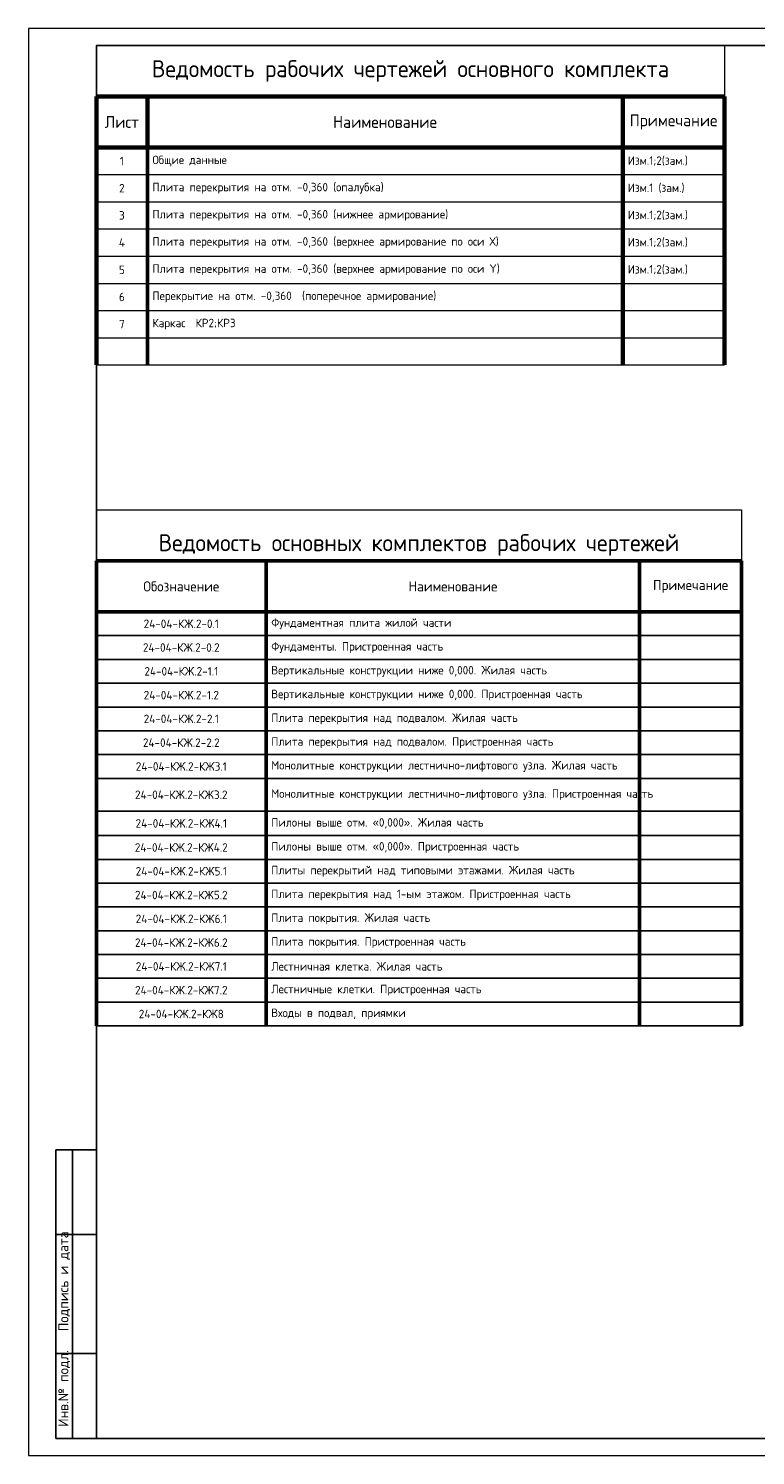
# Model space of a CAD drawing. Header units: millimetres. Extents: x 448962 to 1440104, y -326645 to -197113.
# Tile 1 of 256: x 448962 to 470373, y -286227 to -244227. Entities that reach past the tile are written whole.
import ezdxf
from ezdxf.enums import TextEntityAlignment as Align

# ---------------------------------------------------------------- set-up
doc = ezdxf.new("R2010")
doc.units = ezdxf.units.MM
for name, color, linetype, lineweight in [('РАЗМЕРЫ', 1, 'Continuous', 9), ('Текст', 7, 'Continuous', 25), ('ТОНКИЕ', 7, 'Continuous', 9)]:
    doc.layers.add(name, color=color, linetype=linetype, lineweight=lineweight)
doc.layers.add('ТОЛСТЫЕ_ОСНОВНЫЕ', color=6, linetype='Continuous')
doc.styles.add('GOST-2.304_Type-B', font='GOST_Common.ttf')
doc.styles.add('style1', font='GOST_Common.ttf', dxfattribs={"height": 500})

# ---------------------------------------------------------------- blocks, each defined once
blk = doc.blocks.new('*T987')
at = {"color": 0, "linetype": 'Continuous', "lineweight": 60, "transparency": 16777216}
for p, q in [((0, -1500), (18500, -1500)), ((0, -1500), (0, -9400)), ((1500, -1500), (1500, -3000)), ((15500, -1500), (15500, -9400)), ((18500, -1500), (18500, -9400)), ((0, -3000), (18500, -3000))]:
    blk.add_line(p, q, dxfattribs=at)
at = {"color": 0, "lineweight": 50, "transparency": 16777216}
blk.add_line((1500, -3000), (1500, -9400), dxfattribs=at)
at = {"color": 0, "lineweight": 20, "transparency": 16777216}
for p, q in [((0, -3800), (18500, -3800)), ((0, -4600), (18500, -4600)), ((0, -5400), (18500, -5400)), ((0, -6200), (18500, -6200)), ((0, -7000), (18500, -7000)), ((0, -7800), (18500, -7800)), ((0, -8600), (18500, -8600)), ((0, -9400), (18500, -9400))]:
    blk.add_line(p, q, dxfattribs=at)
at = {"layer": 'DEFPOINTS', "color": 8, "linetype": 'ByBlock', "lineweight": 0, "transparency": 16777216}
for p, q in [((0, 0), (18500, 0)), ((0, 0), (0, -1500)), ((18500, 0), (18500, -1500))]:
    blk.add_line(p, q, dxfattribs=at)
at = {"color": 0, "linetype": 'Continuous', "lineweight": -3, "transparency": 16777216, "style": 'GOST-2.304_Type-B'}
for s, insert, char_height, width, attachment_point in [('Ведомость рабочих чертежей основного комплекта', (9250, -750), 500, 18200, 5), ('Лист', (750, -2250), 350, 1200, 5), ('Наименование', (8500, -2250), 350, 13700, 5), ('Примечание', (17000, -2250), 350, 2700, 5), ('1', (750, -3400), 250, 1200, 5), ('Общие данные', (1650, -3400), 250, 13700, 4), ('Изм.1;2(зам.)', (15650, -3400), 250, 2700, 4), ('2', (750, -4200), 250, 1200, 5), ('{\\C7;Плита перекрытия на отм. -0,360 (опалубка)}', (1650, -4200), 250, 13700, 4), ('Изм.1 (зам.)', (15650, -4200), 250, 2700, 4), ('3', (750, -5000), 250, 1200, 5), ('{\\C7;Плита перекрытия на отм. -0,360 (нижнее армирование)}', (1650, -5000), 250, 13700, 4), ('Изм.1;2(зам.)', (15650, -5000), 250, 2700, 4), ('4', (750, -5800), 250, 1200, 5), ('{\\C7;Плита перекрытия на отм. -0,360 (верхнее армирование по оси Х) }', (1650, -5800), 250, 13700, 4), ('Изм.1;2(зам.)', (15650, -5800), 250, 2700, 4), ('5', (750, -6600), 250, 1200, 5), ('{\\C7;Плита перекрытия на отм. -0,360 (верхнее армирование по оси Y)}', (1650, -6600), 250, 13700, 4), ('Изм.1;2(зам.)', (15650, -6600), 250, 2700, 4), ('6', (750, -7400), 250, 1200, 5), ('{\\C7;Перекрытие на отм. -0,360  (поперечное армирование)}', (1650, -7400), 250, 13700, 4), ('7', (750, -8200), 250, 1200, 5), ('{\\C7;Каркас  КР2;КР3}', (1650, -8200), 250, 13700, 4)]:
    blk.add_mtext(s, dxfattribs=dict(at, insert=insert, char_height=char_height, width=width, attachment_point=attachment_point))
blk = doc.blocks.new('*U986')
at = {"layer": 'ТОЛСТЫЕ_ОСНОВНЫЕ'}
for p, q in [((8, 5), (8, 90)), ((8, 90), (20, 90)), ((13, 5), (13, 90)), ((8, 65), (20, 65)), ((8, 30), (20, 30)), ((20, 5), (8, 5))]:
    blk.add_line(p, q, dxfattribs=at)
at = {"layer": 'ТОЛСТЫЕ_ОСНОВНЫЕ', "color": 6}
blk.add_lwpolyline([(20, 5), (589, 5), (589, 415), (20, 415)], close=True, dxfattribs=at)
at = {"layer": 'ТОНКИЕ'}
blk.add_lwpolyline([(0, 0), (594, 0), (594, 420), (0, 420)], close=True, dxfattribs=at)
at = {"layer": 'Текст', "style": 'style1'}
for s, p in [('Подпись и дата', (10.5, 51.25)), ('Инв.№ подл.', (10.5, 19.7))]:
    blk.add_text(s, height=3, rotation=90, dxfattribs=at).set_placement(p, align=Align.MIDDLE)
blk.add_text('Формат А2', height=2.5, dxfattribs=at).set_placement((549.57, 1.2))
blk = doc.blocks.new('*T990')
at = {"color": 0, "lineweight": 50, "transparency": 16777216}
for p, q in [((0, -1500), (5000, -1500)), ((0, -1500), (0, -15185)), ((5000, -1500), (5000, -15185)), ((16000, -1500), (16000, -15185)), ((19000, -1500), (19000, -15185)), ((0, -3000), (19000, -3000))]:
    blk.add_line(p, q, dxfattribs=at)
at = {"color": 0, "linetype": 'ByBlock', "lineweight": -2, "transparency": 16777216}
blk.add_line((5000, -1500), (19000, -1500), dxfattribs=at)
at = {"color": 0, "linetype": 'Continuous', "transparency": 16777216}
for p, q in [((0, -3700), (19000, -3700)), ((0, -4400), (19000, -4400)), ((0, -5100), (19000, -5100)), ((0, -5800), (19000, -5800)), ((0, -6500), (19000, -6500)), ((0, -7200), (5000, -7200)), ((16000, -7200), (19000, -7200)), ((0, -7900), (5000, -7900)), ((16000, -7900), (19000, -7900)), ((0, -8867), (5000, -8867)), ((16000, -8867), (19000, -8867)), ((0, -9585), (5000, -9585)), ((16000, -9585), (19000, -9585)), ((0, -10285), (5000, -10285)), ((16000, -10285), (19000, -10285)), ((0, -10985), (5000, -10985)), ((0, -11685), (5000, -11685)), ((0, -12385), (5000, -12385)), ((0, -13085), (5000, -13085)), ((0, -13785), (5000, -13785)), ((0, -14485), (5000, -14485)), ((0, -15185), (5000, -15185))]:
    blk.add_line(p, q, dxfattribs=at)
at = {"color": 0, "lineweight": -2, "transparency": 16777216}
for p, q in [((5000, -7200), (16000, -7200)), ((5000, -7900), (16000, -7900)), ((5000, -8867), (16000, -8867)), ((5000, -9585), (16000, -9585)), ((5000, -10285), (16000, -10285)), ((5000, -10985), (19000, -10985)), ((5000, -11685), (19000, -11685)), ((5000, -12385), (19000, -12385)), ((5000, -13085), (19000, -13085)), ((5000, -13785), (19000, -13785)), ((5000, -14485), (19000, -14485)), ((5000, -15185), (19000, -15185))]:
    blk.add_line(p, q, dxfattribs=at)
at = {"layer": 'DEFPOINTS', "color": 8, "linetype": 'ByBlock', "lineweight": 0, "transparency": 16777216}
for p, q in [((0, 0), (19000, 0)), ((0, 0), (0, -1500)), ((19000, 0), (19000, -1500))]:
    blk.add_line(p, q, dxfattribs=at)
at = {"color": 0, "linetype": 'Continuous', "lineweight": -3, "transparency": 16777216, "style": 'GOST-2.304_Type-B'}
for s, insert, char_height, width, attachment_point in [('Ведомость основных комплектов рабочих чертежей', (9500, -1350), 500, 18700, 8), ('Обозначение', (2500, -2250), 300, 4800, 5), ('Наименование', (10500, -2250), 300, 10700, 5), ('Примечание', (17500, -2250), 300, 2900, 5), ('24-04-КЖ.2-0.1', (2500, -3350), 250, 4700, 5), ('Фундаментная плита жилой части', (5150, -3350), 250, 10700, 4), ('24-04-КЖ.2-0.2', (2500, -4050), 250, 4700, 5), ('Фундаменты. Пристроенная часть', (5150, -4050), 250, 10700, 4), ('24-04-КЖ.2-1.1', (2500, -4750), 250, 4700, 5), ('Вертикальные конструкции ниже 0,000. Жилая часть', (5150, -4750), 250, 10700, 4), ('24-04-КЖ.2-1.2', (2500, -5450), 250, 4700, 5), ('Вертикальные конструкции ниже 0,000. Пристроенная часть', (5150, -5450), 250, 10700, 4), ('24-04-КЖ.2-2.1', (2500, -6150), 250, 4700, 5), ('Плита перекрытия над подвалом. Жилая часть', (5150, -6150), 250, 10700, 4), ('24-04-КЖ.2-2.2', (2500, -6850), 250, 4700, 5), ('Плита перекрытия над подвалом. Пристроенная часть', (5150, -6850), 250, 10700, 4), ('24-04-КЖ.2-КЖ3.1', (2500, -7550), 250, 4700, 5), ('Монолитные конструкции лестнично-лифтового узла. Жилая часть', (5150, -7550), 250, 10700, 4), ('24-04-КЖ.2-КЖ3.2', (2500, -8383), 250, 4700, 5), ('Монолитные конструкции лестнично-лифтового узла. Пристроенная часть', (5150, -8383), 250, 10700, 4), ('24-04-КЖ.2-КЖ4.1', (2500, -9226), 250, 4700, 5), ('Пилоны выше отм. «0,000». Жилая часть', (5150, -9226), 250, 10700, 4), ('24-04-КЖ.2-КЖ4.2', (2500, -9935), 250, 4700, 5), ('Пилоны выше отм. «0,000». Пристроенная часть', (5150, -9935), 250, 10700, 4), ('24-04-КЖ.2-КЖ5.1', (2500, -10635), 250, 4700, 5), ('Плиты перекрытий над типовыми этажами. Жилая часть', (5150, -10635), 250, 10700, 4), ('24-04-КЖ.2-КЖ5.2', (2500, -11335), 250, 4700, 5), ('Плита перекрытия над 1-ым этажом. Пристроенная часть', (5150, -11335), 250, 10700, 4), ('24-04-КЖ.2-КЖ6.1', (2500, -12035), 250, 4700, 5), ('Плита покрытия. Жилая часть', (5150, -12035), 250, 10700, 4), ('24-04-КЖ.2-КЖ6.2', (2500, -12735), 250, 4700, 5), ('Плита покрытия. Пристроенная часть', (5150, -12735), 250, 10700, 4), ('24-04-КЖ.2-КЖ7.1', (2500, -13435), 250, 4700, 5), ('Лестничная клетка. Жилая часть', (5150, -13435), 250, 10700, 4), ('24-04-КЖ.2-КЖ7.2', (2500, -14135), 250, 4700, 5), ('Лестничные клетки. Пристроенная часть', (5150, -14135), 250, 10700, 4), ('24-04-КЖ.2-КЖ8', (2500, -14835), 250, 4700, 5), ('Входы в подвал, приямки', (5150, -14835), 250, 10700, 4)]:
    blk.add_mtext(s, dxfattribs=dict(at, insert=insert, char_height=char_height, width=width, attachment_point=attachment_point))

msp = doc.modelspace()

# ---------------------------------------------------------------- linework, layer by layer
at = {"layer": 'РАЗМЕРЫ', "color": 1, "lineweight": 50}
msp.add_lwpolyline([(469962.3, -259897.3), (450962.3, -259897.3)], dxfattribs=at)

# ---------------------------------------------------------------- block references
at = {"xscale": 100, "yscale": 100, "zscale": 100}
msp.add_blockref('*U986', (448962.3, -286227.4), dxfattribs=at)
for name, p in [('*T987', (450962.3, -244727.4)), ('*T990', (450962.3, -258397.3))]:
    msp.add_blockref(name, p)

doc.saveas('drawing.dxf')
